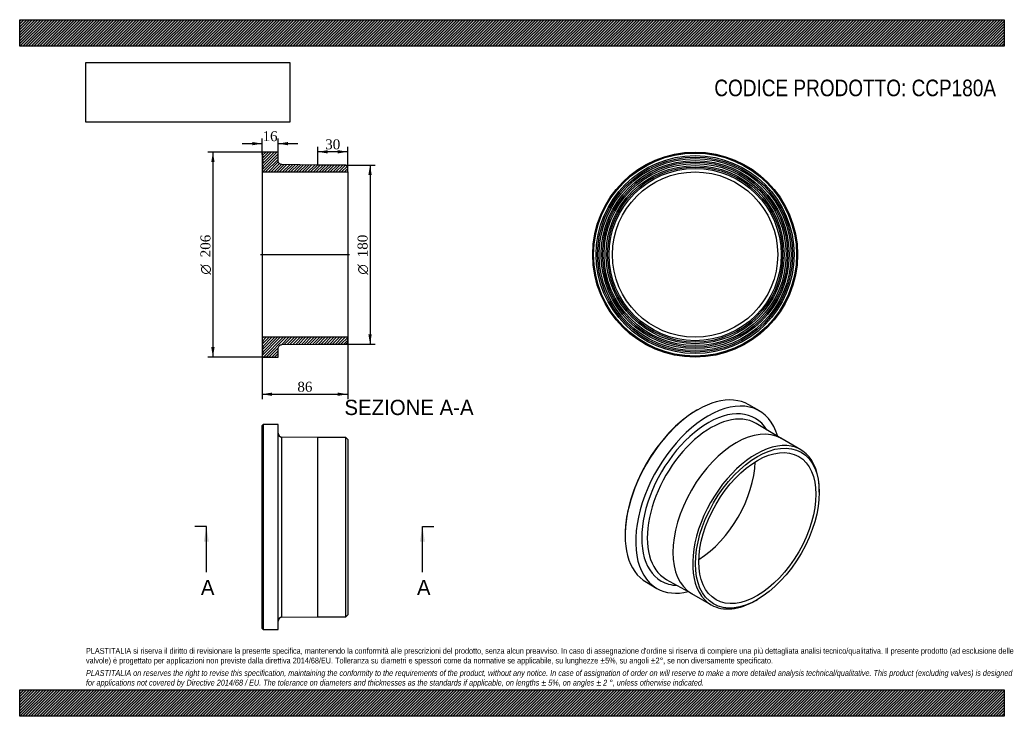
# Model space of a CAD drawing. Header units: millimetres. Extents: x 0 to 990, y 0 to 700.
import ezdxf
from ezdxf.enums import TextEntityAlignment as Align
from ezdxf.lldxf.tags import DXFTag

# ---------------------------------------------------------------- set-up
doc = ezdxf.new("R2010")
doc.units = ezdxf.units.MM
doc.header["$LTSCALE"] = 3.333333
for name, color, linetype in [('CCP180A', 7, 'Continuous'), ('Default', 7, 'Continuous'), ('DV4_Default', 7, 'Continuous')]:
    doc.layers.add(name, color=color, linetype=linetype)
doc.styles.add('SEACAD_Solid_Edge_ANSI', font='seans.ttf')
doc.styles.add('SEACAD_Solid_Edge_ANSI1_Symbols', font='semeca1.ttf')
doc.styles.add('SEACAD_Times_New_Roman', font='times.ttf')
tags = doc.linetypes.add('CENTER2', pattern=[28.575, 19.05, -3.175, 3.175, -3.175]).pattern_tags.tags
tags[10:11] = [DXFTag(74, 4), DXFTag(75, 0), DXFTag(340, '0'), DXFTag(46, 0.0), DXFTag(50, 0.0), DXFTag(44, 0.0), DXFTag(45, 0.0)]
tags[8:9] = [DXFTag(74, 4), DXFTag(75, 0), DXFTag(340, '0'), DXFTag(46, 0.0), DXFTag(50, 0.0), DXFTag(44, 0.0), DXFTag(45, 0.0)]
tags[6:7] = [DXFTag(74, 4), DXFTag(75, 0), DXFTag(340, '0'), DXFTag(46, 0.0), DXFTag(50, 0.0), DXFTag(44, 0.0), DXFTag(45, 0.0)]
tags[4:5] = [DXFTag(74, 4), DXFTag(75, 0), DXFTag(340, '0'), DXFTag(46, 0.0), DXFTag(50, 0.0), DXFTag(44, 0.0), DXFTag(45, 0.0)]
doc.dimstyles.new('ANSImm', dxfattribs={"dimtxt": 10, "dimasz": 10, "dimexe": 5, "dimexo": 0, "dimgap": 2.5, "dimtad": 1, "dimdsep": 46, "dimtxsty": 'SEACAD_Times_New_Roman', "dimblk1": '_SE_FILLED', "dimblk2": '_SE_FILLED', "dimsah": 1, "dimcen": 5, "dimazin": 0, "dimtfac": 0.85, "dimtdec": 3, "dimtofl": 0, "dimtmove": 0, "dimatfit": 3, "dimfxl": 1, "dimarcsym": 0})
picture_1 = doc.add_image_def('image1.jpg', size_in_pixel=(4302, 1260))

# ---------------------------------------------------------------- blocks, each defined once
blk = doc.blocks.new('SE')
at = {"layer": 'CCP180A', "color": 7, "linetype": 'Continuous'}
for p, q in [((244.78, 293.08), (243.78, 292.08)), ((243.78, 88.08), (243.78, 292.08)), ((244.78, 293.08), (244.78, 87.08)), ((259.78, 293.08), (244.78, 293.08)), ((259.78, 87.08), (259.78, 293.08)), ((263.73, 99.63), (263.73, 280.53)), ((299.78, 280.08), (263.73, 280.53)), ((299.78, 100.08), (299.78, 280.08)), ((327.78, 280.08), (299.78, 280.08)), ((327.78, 100.08), (327.78, 280.08)), ((329.78, 278.08), (327.78, 280.08)), ((329.78, 278.08), (329.78, 102.08)), ((263.73, 99.63), (299.78, 100.08)), ((299.78, 100.08), (327.78, 100.08)), ((327.78, 100.08), (329.78, 102.08)), ((243.78, 88.08), (244.78, 87.08)), ((244.78, 87.08), (259.78, 87.08))]:
    blk.add_line(p, q, dxfattribs=at)
for centre, start, end in [((263.78, 284.53), 180, 269.28384), ((263.78, 95.63), 90.71616, 180)]:
    blk.add_arc(centre, 4, start, end, dxfattribs=at)
blk = doc.blocks.new('SE1')
at = {"layer": 'CCP180A', "color": 7, "linetype": 'Continuous'}
for p, q in [((681.58, 307.95), (680.88, 307.54)), ((743.69, 306.92), (733.08, 313.05)), ((765.67, 279.22), (740.61, 294.21)), ((785.27, 267.9), (765.47, 279.34)), ((803.91, 225.07), (803.91, 226.7)), ((608.75, 182.61), (608.75, 181.8)), ((630.08, 134.65), (640.69, 128.52)), ((650.16, 137.55), (675.67, 123.34)), ((675.47, 123.45), (695.27, 112.02)), ((740.27, 116.48), (741.69, 117.29))]:
    blk.add_line(p, q, dxfattribs=at)
for centre, major_axis, start_param, end_param in [((681.58, 223.85), (51.5, 89.2), 0, 3.141593), ((692.19, 217.72), (-51.5, -89.2), 2.634965, 6.283185), ((680.88, 224.26), (-51, -88.33), 3.926991, 5.497787), ((692.19, 217.72), (-47.23, -81.8), 2.842516, 6.283185), ((694.98, 216.11), (-45.23, -78.33), 3.13797, 6.283185), ((720.47, 201.39), (-45, -77.94), 3.141593, 6.283185), ((694.98, 216.11), (-45.23, -78.33), 3.132754, 3.13797), ((740.27, 189.96), (-45, -77.94), 2.356194, 6.283185), ((680.88, 224.26), (-41.55, -71.97), 0.820935, 2.320658), ((692.19, 217.72), (-47.23, -81.8), 0, 0.299077), ((694.98, 216.11), (-45.23, -78.33), 0, 0.006967), ((694.98, 216.11), (-45.23, -78.33), 0.006967, 0.008839), ((692.19, 217.72), (-51.5, -89.2), 0, 0.506627), ((740.27, 189.96), (-45, -77.94), 0, 0.785398)]:
    blk.add_ellipse(centre, major_axis=major_axis, ratio=0.57735, start_param=start_param, end_param=end_param, dxfattribs=at)
for major_axis in [(44, 76.21), (-41.55, -71.97)]:
    blk.add_ellipse((741.69, 189.15), major_axis=major_axis, ratio=0.57735, dxfattribs=at)
blk = doc.blocks.new('SE2')
at = {"layer": 'CCP180A', "color": 7, "linetype": 'Continuous'}
for radius in [103, 102, 99.5, 98, 96.5, 94.5, 93, 91.5, 89.5, 88, 86.5, 83.1]:
    blk.add_circle((679.11, 463.95), radius, dxfattribs=at)
blk = doc.blocks.new('SE4')
at = {"color": 7, "linetype": 'Continuous', "style": 'SEACAD_Solid_Edge_ANSI'}
blk.add_text('A', height=15.33, dxfattribs=at).set_placement((182.16, 137.07), align=Align.TOP_LEFT)
blk = doc.blocks.new('SE5')
at = {"color": 7, "linetype": 'Continuous', "style": 'SEACAD_Solid_Edge_ANSI'}
blk.add_text('A', height=15.33, dxfattribs=at).set_placement((399.42, 137.07), align=Align.TOP_LEFT)
blk = doc.blocks.new('SEANNOT_GROUP')
at = {"linetype": 'Continuous'}
blk.add_hatch(color=7, dxfattribs=at).paths.add_polyline_path([(190.24, 175.4), (187.69, 190.74), (185.13, 175.4)])
at = {"color": 7, "linetype": 'Continuous'}
blk.add_lwpolyline([(187.69, 144.74), (187.69, 190.74)], dxfattribs=at)
blk = doc.blocks.new('SEANNOT_GROUP1')
at = {"linetype": 'Continuous'}
blk.add_hatch(color=7, dxfattribs=at).paths.add_polyline_path([(407.5, 175.4), (404.94, 190.74), (402.39, 175.4)])
at = {"color": 7, "linetype": 'Continuous'}
blk.add_lwpolyline([(404.94, 144.74), (404.94, 190.74)], dxfattribs=at)
blk = doc.blocks.new('SE3')
at = {"layer": 'Default', "color": 7, "linetype": 'CENTER2'}
for p, q in [((187.69, 190.74), (176.19, 190.74)), ((404.94, 190.74), (416.44, 190.74))]:
    blk.add_line(p, q, dxfattribs=at)
at = {"layer": 'Default', "color": 7, "linetype": 'CENTER2', "const_width": 0.0001}
blk.add_lwpolyline([(187.69, 190.74), (404.94, 190.74)], dxfattribs=at)
at = {"layer": 'Default'}
for name in ['SEANNOT_GROUP', 'SEANNOT_GROUP1', 'SE4', 'SE5']:
    blk.add_blockref(name, (0, 0), dxfattribs=at)
blk = doc.blocks.new('SE6')
at = {"layer": 'CCP180A', "linetype": 'Continuous'}
h = blk.add_hatch(dxfattribs=at)
h.set_pattern_fill('LINE', scale=0.62992, angle=45, style=0)
edge = h.paths.add_edge_path()
edge.add_line((329.78, 547.04), (329.78, 551.94))
edge.add_line((329.78, 551.94), (327.78, 553.94))
edge.add_line((327.78, 553.94), (299.78, 553.94))
edge.add_line((299.78, 553.94), (263.73, 554.39))
edge.add_spline(control_points=[(263.73, 554.39), (263.47, 554.4), (263.21, 554.43), (262.71, 554.53), (262.46, 554.61), (261.98, 554.81), (261.75, 554.94), (261.32, 555.23), (261.12, 555.4), (260.75, 555.77), (260.59, 555.97), (260.3, 556.41), (260.18, 556.64), (259.98, 557.12), (259.91, 557.37), (259.81, 557.88), (259.78, 558.13), (259.78, 558.39)], knot_values=[0, 0, 0, 0, 0.125, 0.125, 0.25, 0.25, 0.375, 0.375, 0.5, 0.5, 0.625, 0.625, 0.75, 0.75, 0.875, 0.875, 1, 1, 1, 1], degree=3, periodic=0)
edge.add_line((259.78, 558.39), (259.78, 566.94))
edge.add_line((259.78, 566.94), (244.78, 566.94))
edge.add_line((244.78, 566.94), (243.78, 565.94))
edge.add_line((243.78, 565.94), (243.78, 563.44))
edge.add_line((243.78, 563.44), (244.88, 561.94))
edge.add_line((244.88, 561.94), (243.78, 560.44))
edge.add_line((243.78, 560.44), (243.78, 558.44))
edge.add_line((243.78, 558.44), (244.88, 556.94))
edge.add_line((244.88, 556.94), (243.78, 555.44))
edge.add_line((243.78, 555.44), (243.78, 553.44))
edge.add_line((243.78, 553.44), (244.88, 551.94))
edge.add_line((244.88, 551.94), (243.78, 550.44))
edge.add_line((243.78, 550.44), (243.78, 547.04))
edge.add_line((243.78, 547.04), (329.78, 547.04))
h = blk.add_hatch(dxfattribs=at)
h.set_pattern_fill('LINE', scale=0.62992, angle=45, style=0)
edge = h.paths.add_edge_path()
edge.add_line((329.78, 375.95), (329.78, 380.85))
edge.add_line((329.78, 380.85), (243.78, 380.85))
edge.add_line((243.78, 380.85), (243.78, 377.45))
edge.add_line((243.78, 377.45), (244.88, 375.95))
edge.add_line((244.88, 375.95), (243.78, 374.45))
edge.add_line((243.78, 374.45), (243.78, 372.45))
edge.add_line((243.78, 372.45), (244.88, 370.95))
edge.add_line((244.88, 370.95), (243.78, 369.45))
edge.add_line((243.78, 369.45), (243.78, 367.45))
edge.add_line((243.78, 367.45), (244.88, 365.95))
edge.add_line((244.88, 365.95), (243.78, 364.45))
edge.add_line((243.78, 364.45), (243.78, 361.95))
edge.add_line((243.78, 361.95), (244.78, 360.95))
edge.add_line((244.78, 360.95), (259.78, 360.95))
edge.add_line((259.78, 360.95), (259.78, 369.5))
edge.add_spline(control_points=[(259.78, 369.5), (259.78, 369.76), (259.81, 370.01), (259.91, 370.52), (259.98, 370.78), (260.18, 371.25), (260.3, 371.48), (260.59, 371.92), (260.75, 372.12), (261.3, 372.67), (261.74, 372.97), (262.46, 373.28), (262.71, 373.36), (263.21, 373.46), (263.47, 373.49), (263.73, 373.5)], knot_values=[0, 0, 0, 0, 0.125, 0.125, 0.25, 0.25, 0.375, 0.375, 0.5, 0.5, 0.75, 0.75, 0.875, 0.875, 1, 1, 1, 1], degree=3, periodic=0)
edge.add_line((263.73, 373.5), (299.78, 373.95))
edge.add_line((299.78, 373.95), (327.78, 373.95))
edge.add_line((327.78, 373.95), (329.78, 375.95))
at = {"layer": 'CCP180A', "color": 7, "linetype": 'Continuous'}
for p, q in [((243.78, 565.94), (244.78, 566.94)), ((243.78, 565.94), (243.78, 563.44)), ((259.78, 566.94), (244.78, 566.94)), ((259.78, 558.39), (259.78, 566.94)), ((243.78, 563.44), (243.78, 560.48)), ((243.78, 563.44), (244.88, 561.94)), ((244.88, 561.94), (243.78, 560.44)), ((243.78, 560.44), (243.78, 558.44)), ((243.78, 558.44), (243.78, 555.48)), ((243.78, 558.44), (244.88, 556.94)), ((244.88, 556.94), (243.78, 555.44)), ((243.78, 555.44), (243.78, 553.44)), ((243.78, 553.44), (243.78, 550.48)), ((243.78, 553.44), (244.88, 551.94)), ((244.88, 551.94), (243.78, 550.44)), ((243.78, 550.44), (243.78, 547.04)), ((243.78, 547.04), (243.78, 380.85)), ((243.78, 547.04), (329.78, 547.04)), ((299.78, 553.94), (263.73, 554.39)), ((327.78, 553.94), (299.78, 553.94)), ((327.78, 553.94), (329.78, 551.94)), ((329.78, 547.04), (329.78, 551.94)), ((329.78, 547.04), (329.78, 380.85)), ((329.78, 380.85), (243.78, 380.85)), ((243.78, 380.85), (243.78, 377.45)), ((243.78, 377.45), (244.88, 375.95)), ((243.78, 377.43), (243.78, 374.45)), ((329.78, 375.95), (329.78, 380.85)), ((244.88, 375.95), (243.78, 374.45)), ((243.78, 374.45), (243.78, 372.45)), ((243.78, 372.45), (244.88, 370.95)), ((243.78, 372.42), (243.78, 369.45)), ((244.88, 370.95), (243.78, 369.45)), ((243.78, 369.45), (243.78, 367.45)), ((243.78, 367.45), (244.88, 365.95)), ((243.78, 367.44), (243.78, 364.45)), ((259.78, 360.95), (259.78, 369.5)), ((263.73, 373.5), (299.78, 373.95)), ((299.78, 373.95), (327.78, 373.95)), ((329.78, 375.95), (327.78, 373.95)), ((244.88, 365.95), (243.78, 364.45)), ((243.78, 364.45), (243.78, 361.95)), ((244.78, 360.95), (243.78, 361.95)), ((244.78, 360.95), (259.78, 360.95))]:
    blk.add_line(p, q, dxfattribs=at)
for points in [[(263.73, 554.39), (262.69, 554.41), (261.67, 554.84), (260.2, 556.33), (259.78, 557.35), (259.78, 558.39)], [(259.78, 369.5), (259.78, 370.53), (260.21, 371.57), (261.66, 373.04), (262.7, 373.48), (263.73, 373.5)]]:
    blk.add_open_spline(points, degree=3, knots=[0, 0, 0, 0, 0.5, 0.5, 1, 1, 1, 1], dxfattribs=at)
at = {"layer": 'DV4_Default', "color": 7, "linetype": 'CENTER2'}
blk.add_line((242.03, 463.95), (331.53, 463.95), dxfattribs=at)
blk = doc.blocks.new('DMBLK40')
at = {"layer": 'Default', "linetype": 'Continuous'}
for points in [[(253.78, 321.98), (253.78, 325.31), (243.78, 323.65)], [(319.78, 321.98), (329.78, 323.65), (319.78, 325.31)]]:
    blk.add_hatch(color=7, dxfattribs=at).paths.add_polyline_path(points)
at = {"layer": 'Default', "color": 7, "linetype": 'Continuous'}
for p, q in [((243.78, 380.85), (243.78, 318.65)), ((329.78, 380.85), (329.78, 318.65)), ((243.78, 323.65), (329.78, 323.65))]:
    blk.add_line(p, q, dxfattribs=at)
at = {"layer": 'Default', "color": 7, "linetype": 'Continuous', "style": 'SEACAD_Times_New_Roman'}
blk.add_text('86', height=10, dxfattribs=at).set_placement((279.2, 336.15), align=Align.TOP_LEFT)
blk = doc.blocks.new('_SE_FILLED')
at = {"color": 0}
blk.add_line((0, 0), (-1, 0), dxfattribs=at)
blk.add_solid([(0, 0), (-1, -0.1665), (-1, 0.1665), (0, 0)], dxfattribs=at)
blk = doc.blocks.new('GDimGGroup')
at = {"layer": 'Default', "linetype": 'Continuous'}
for points in [[(192.62, 556.94), (195.95, 556.94), (194.29, 566.94)], [(192.62, 370.95), (194.29, 360.95), (195.95, 370.95)]]:
    blk.add_hatch(color=7, dxfattribs=at).paths.add_polyline_path(points)
at = {"layer": 'Default', "color": 7, "linetype": 'Continuous'}
for p, q in [((252.28, 566.94), (189.29, 566.94)), ((194.29, 566.94), (194.29, 360.95)), ((252.28, 360.95), (189.29, 360.95))]:
    blk.add_line(p, q, dxfattribs=at)
for s, style, p in [('206', 'SEACAD_Times_New_Roman', (181.79, 461.27)), ('O', 'SEACAD_Solid_Edge_ANSI1_Symbols', (181.79, 443.87))]:
    blk.add_text(s, height=10, rotation=90, dxfattribs=dict(at, style=style)).set_placement(p, align=Align.TOP_LEFT)
blk = doc.blocks.new('DMBLK41')
at = {"layer": 'Default', "linetype": 'Continuous'}
for points in [[(309.78, 568.92), (299.78, 567.26), (309.78, 565.59)], [(319.78, 568.92), (319.78, 565.59), (329.78, 567.26)]]:
    blk.add_hatch(color=7, dxfattribs=at).paths.add_polyline_path(points)
at = {"layer": 'Default', "color": 7, "linetype": 'Continuous'}
for p, q in [((299.78, 553.94), (299.78, 572.26)), ((329.78, 567.26), (299.78, 567.26)), ((329.78, 551.94), (329.78, 572.26))]:
    blk.add_line(p, q, dxfattribs=at)
at = {"layer": 'Default', "color": 7, "linetype": 'Continuous', "style": 'SEACAD_Times_New_Roman'}
blk.add_text('30', height=10, dxfattribs=at).set_placement((307.2, 579.76), align=Align.TOP_LEFT)
blk = doc.blocks.new('GDimGGroup1')
at = {"layer": 'Default', "linetype": 'Continuous'}
for points in [[(353.95, 543.94), (352.28, 553.94), (350.61, 543.94)], [(353.95, 383.95), (350.61, 383.95), (352.28, 373.95)]]:
    blk.add_hatch(color=7, dxfattribs=at).paths.add_polyline_path(points)
at = {"layer": 'Default', "color": 7, "linetype": 'Continuous'}
for p, q in [((327.78, 553.94), (357.28, 553.94)), ((352.28, 553.94), (352.28, 373.95)), ((327.78, 373.95), (357.28, 373.95))]:
    blk.add_line(p, q, dxfattribs=at)
for s, style, p in [('180', 'SEACAD_Times_New_Roman', (339.78, 461.27)), ('O', 'SEACAD_Solid_Edge_ANSI1_Symbols', (339.78, 443.87))]:
    blk.add_text(s, height=10, rotation=90, dxfattribs=dict(at, style=style)).set_placement(p, align=Align.TOP_LEFT)
blk = doc.blocks.new('DMBLK42')
at = {"layer": 'Default', "linetype": 'Continuous'}
for points in [[(233.78, 577.12), (233.78, 573.79), (243.78, 575.46)], [(269.78, 577.12), (259.78, 575.46), (269.78, 573.79)]]:
    blk.add_hatch(color=7, dxfattribs=at).paths.add_polyline_path(points)
at = {"layer": 'Default', "color": 7, "linetype": 'Continuous'}
for p, q in [((223.78, 575.46), (243.78, 575.46)), ((243.78, 564.69), (243.78, 580.46)), ((259.78, 562.67), (259.78, 580.46)), ((259.78, 575.46), (279.78, 575.46))]:
    blk.add_line(p, q, dxfattribs=at)
at = {"layer": 'Default', "color": 7, "linetype": 'Continuous', "style": 'SEACAD_Times_New_Roman'}
blk.add_text('16', height=10, dxfattribs=at).set_placement((244.2, 587.96), align=Align.TOP_LEFT)

msp = doc.modelspace()

# ---------------------------------------------------------------- hatches: boundary and pattern name
at = {"layer": 'Default', "linetype": 'Continuous'}
h = msp.add_hatch(dxfattribs=at)
h.set_pattern_fill('LINE', scale=0.629921, angle=45, style=0)
h.paths.add_polyline_path([(990, 673.333), (990, 700), (0, 700), (0, 673.333)])
for points in [[(990, 673.333), (990, 700), (0, 700), (0, 673.333)], [(990, 0), (990, 26.667), (0, 26.667), (0, 0)]]:
    msp.add_hatch(color=7, dxfattribs=at).paths.add_polyline_path(points)
h = msp.add_hatch(dxfattribs=at)
h.set_pattern_fill('LINE', scale=0.62992, angle=45, style=0)
h.paths.add_polyline_path([(990, 0), (990, 26.667), (0, 26.667), (0, 0)])

# ---------------------------------------------------------------- linework, layer by layer
at = {"layer": 'Default', "color": 7, "linetype": 'Continuous'}
for p, q in [((0, 700), (990, 700)), ((0, 673.333), (0, 700)), ((990, 700), (990, 673.333)), ((990, 673.333), (0, 673.333)), ((0, 26.667), (990, 26.667)), ((0, 0), (0, 26.667)), ((990, 26.667), (990, 0)), ((990, 0), (0, 0))]:
    msp.add_line(p, q, dxfattribs=at)

# ---------------------------------------------------------------- block references
at = {"layer": 'Default'}
for name in ['GDimGGroup', 'SE6', 'SE2', 'GDimGGroup1', 'SE1', 'SE', 'SE3']:
    msp.add_blockref(name, (0, 0), dxfattribs=at)

# ---------------------------------------------------------------- texts
at = {"layer": 'Default', "color": 7, "linetype": 'Continuous', "style": 'SEACAD_Solid_Edge_ANSI'}
msp.add_text('SEZIONE A-A', height=15.33333, dxfattribs=at).set_placement((326.507, 318.068), align=Align.TOP_LEFT)
at = {"layer": 'Default', "attachment_point": 1}
for s, insert, char_height, width in [('{\\fArial Narrow|b0||i0||c0|p34;\\C7;\\H16.66666667;\\W1.;CODICE PRODOTTO: CCP180A}', (698.426, 639.781), 16.66667, 283.87125), ("{\\fArial Narrow|b0||i0||c0|p34;\\C7;\\H5.833333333;\\W1.;PLASTITALIA si riserva il diritto di revisionare la presente specifica, mantenendo la conformità alle prescrizioni del prodotto, senza alcun preavviso. In caso di assegnazione d'ordine si riserva di compiere una più dettagliata analisi tecnico/qualitativa. Il presente prodotto (ad esclusione delle \\P}{\\fArial Narrow|b0||i0||c0|p34;\\C7;\\H5.833333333;\\W1.;valvole) è progettato per applicazioni non previste dalla direttiva 2014/68/EU. Tolleranza su diametri e spessori come da normative se applicabile, su lunghezze ±5%, su angoli ±2°, se non diversamente specificato.\\P}{\\fArial Narrow|b0||i0||c0|p34;\\C7;\\H1.666666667;\\W1.;   \\P}{\\fArial Narrow|b0||i1||c0|p34;\\C7;\\H5.833333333;\\W1.;PLASTITALIA on reserves the right to revise this specification, maintaining the conformity to the requirements of the product, without any notice. In case of assignation of order on will reserve to make a more detailed analysis technical/qualitative. This product (excluding valves) is designed \\P}{\\fArial Narrow|b0||i1||c0|p34;\\C7;\\H5.833333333;\\W1.;for applications not covered by Directive 2014/68 / EU. The tolerance on diameters and thicknesses as the standards if applicable, on lengths ± 5%, on angles ± 2 °, unless otherwise indicated.\\P}", (66.667, 68.675), 5.833333, 856.66667)]:
    msp.add_mtext(s, dxfattribs=dict(at, insert=insert, char_height=char_height, width=width))

# ---------------------------------------------------------------- dimensions: what is measured, and where the dimension line sits
at = {"layer": 'Default', "color": 7, "linetype": 'Continuous'}
for base, p1, p2, picture, middle in [((259.784, 575.456), (243.784, 564.693), (259.784, 562.669), 'DMBLK42', (251.784, 575.456)), ((299.784, 567.256), (329.784, 551.943), (299.784, 553.943), 'DMBLK41', (314.784, 567.256))]:
    dim = msp.add_linear_dim(base=base, p1=p1, p2=p2, text='\\A1;<>', dimstyle='ANSImm', dxfattribs=at)
    dim.commit()
    dim.dimension.update_dxf_attribs({"geometry": picture, "text_midpoint": middle, "dimtype": 160})
dim = msp.add_linear_dim(base=(243.784, 323.645), p1=(243.784, 380.848), p2=(329.784, 380.848), angle=360, text='\\A1;<>', dimstyle='ANSImm', dxfattribs=at)
dim.commit()
dim.dimension.update_dxf_attribs({"geometry": 'DMBLK40', "text_midpoint": (286.784, 323.645), "dimtype": 161})

# ---------------------------------------------------------------- pictures from other files: only their frames are drawn
image = msp.add_image(picture_1, insert=(66.667, 597.011), size_in_units=(204.857, 60))
image.dxf.flags = 7

doc.saveas('drawing.dxf')
